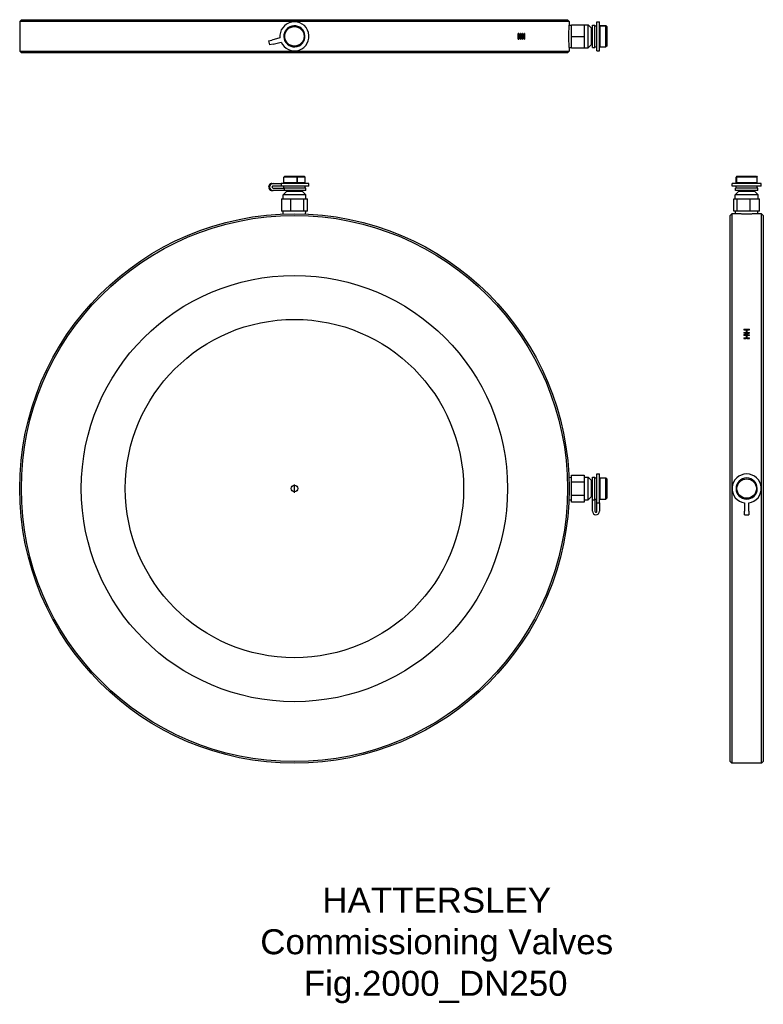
# Model space of a CAD drawing. Header units: millimetres. Extents: x 932 to 1378, y 167 to 759.
import ezdxf
from ezdxf.enums import TextEntityAlignment as Align

# ---------------------------------------------------------------- set-up
doc = ezdxf.new("R2010")
doc.units = ezdxf.units.MM
for name, color, linetype in [('Detail', 2, 'Continuous'), ('ORIGIN', 6, 'Continuous'), ('TEXT', 7, 'Continuous')]:
    doc.layers.add(name, color=color, linetype=linetype)
doc.styles.add('fastrack', font='ARIAL.TTF')

msp = doc.modelspace()

# ---------------------------------------------------------------- linework, layer by layer
at = {"layer": 'Detail'}
for p, q in [((932.74, 758.76), (931.74, 757.76)), ((1261.74, 757.76), (931.74, 757.76)), ((931.74, 757.76), (931.74, 739.76)), ((932.74, 758.76), (1260.74, 758.76)), ((1260.74, 758.76), (1261.74, 757.76)), ((1261.74, 757.76), (1261.74, 755.45)), ((1278.44, 740.01), (1278.44, 757.51)), ((1278.44, 757.51), (1279.94, 757.51)), ((1279.94, 740.01), (1279.94, 757.51)), ((1261.74, 755.45), (1263.24, 755.54)), ((1263.24, 755.76), (1270.74, 755.76)), ((1263.24, 748.75), (1263.24, 755.76)), ((1263.24, 755.76), (1270.74, 755.76)), ((1263.24, 755.76), (1263.24, 755.76)), ((1270.74, 755.76), (1270.74, 748.75)), ((1270.74, 755.76), (1270.74, 755.76)), ((1270.74, 755.61), (1273.24, 755.61)), ((1273.24, 741.91), (1273.24, 755.61)), ((1275.24, 753.61), (1273.24, 755.61)), ((1275.24, 743.91), (1275.24, 753.61)), ((1275.24, 752.46), (1275.74, 752.46)), ((1275.74, 741.96), (1275.74, 755.56)), ((1275.74, 755.56), (1277.24, 755.56)), ((1277.24, 741.96), (1277.24, 755.56)), ((1277.24, 755.11), (1278.44, 755.11)), ((1279.94, 754.26), (1280.44, 754.26)), ((1280.44, 742.41), (1280.44, 755.11)), ((1280.44, 755.11), (1283.84, 755.11)), ((1280.44, 755.11), (1280.44, 755.11)), ((1283.84, 755.11), (1280.44, 755.11)), ((1283.84, 742.41), (1283.84, 755.11)), ((1284.34, 754.61), (1283.89, 755.06)), ((1284.34, 754.61), (1284.34, 742.91)), ((1081.21, 745.97), (1083.24, 746.51)), ((1081.21, 745.97), (1081.85, 743.56)), ((1088.05, 747.77), (1083.24, 746.51)), ((1083.88, 744.09), (1088.68, 745.35)), ((1231.45, 750.51), (1231.19, 750.51)), ((1231.19, 747.01), (1231.19, 750.51)), ((1231.19, 748.98), (1231.45, 748.98)), ((1231.19, 748.53), (1231.45, 748.53)), ((1231.19, 747.01), (1231.45, 747.01)), ((1231.45, 750.51), (1231.45, 748.98)), ((1232.51, 748.98), (1231.45, 748.98)), ((1231.45, 748.53), (1231.45, 747.01)), ((1231.45, 748.53), (1232.51, 748.53)), ((1232.35, 748.98), (1232.35, 748.53)), ((1232.77, 750.51), (1232.51, 750.51)), ((1232.51, 748.98), (1232.51, 750.51)), ((1232.51, 749.58), (1232.77, 749.58)), ((1232.51, 747.01), (1232.51, 748.53)), ((1232.51, 747.01), (1232.77, 747.01)), ((1232.77, 749.58), (1232.77, 747.01)), ((1233.22, 747.94), (1233.47, 747.94)), ((1233.31, 747.94), (1233.31, 747.61)), ((1233.72, 750.51), (1233.47, 750.51)), ((1233.47, 747.94), (1233.47, 750.51)), ((1233.47, 748.98), (1233.72, 748.98)), ((1233.47, 748.53), (1233.72, 748.53)), ((1233.47, 747.01), (1233.72, 747.01)), ((1233.72, 750.51), (1233.72, 748.98)), ((1234.74, 748.98), (1233.72, 748.98)), ((1233.72, 748.53), (1234.74, 748.53)), ((1233.72, 748.53), (1233.72, 747.01)), ((1234.57, 748.98), (1234.57, 748.53)), ((1234.99, 750.51), (1234.74, 750.51)), ((1234.74, 748.98), (1234.74, 750.51)), ((1234.74, 747.01), (1234.74, 748.53)), ((1234.74, 747.01), (1234.99, 747.01)), ((1234.99, 750.51), (1234.99, 747.01)), ((1263.24, 748.75), (1270.74, 748.75)), ((1263.24, 741.76), (1263.24, 748.75)), ((1270.74, 748.75), (1270.74, 741.76)), ((931.74, 739.76), (1261.74, 739.76)), ((932.74, 738.76), (931.74, 739.76)), ((1083.88, 744.09), (1081.85, 743.56)), ((1260.74, 738.76), (1261.74, 739.76)), ((1261.74, 742.07), (1263.24, 741.98)), ((1261.74, 742.07), (1261.74, 739.76)), ((1263.24, 741.76), (1270.74, 741.76)), ((1270.74, 741.91), (1273.24, 741.91)), ((1275.24, 743.91), (1273.24, 741.91)), ((1275.24, 745.06), (1275.74, 745.06)), ((1275.74, 741.96), (1277.24, 741.96)), ((1277.24, 742.41), (1278.44, 742.41)), ((1278.44, 740.01), (1279.94, 740.01)), ((1279.94, 743.26), (1280.44, 743.26)), ((1280.44, 742.41), (1283.84, 742.41)), ((1284.34, 742.91), (1283.84, 742.41)), ((1260.74, 738.76), (932.74, 738.76)), ((1090.89, 664.76), (1090.39, 664.26)), ((1090.39, 660.86), (1090.39, 664.26)), ((1098.31, 664.26), (1090.39, 664.26)), ((1090.89, 664.76), (1102.59, 664.76)), ((1098.31, 660.86), (1098.31, 664.26)), ((1098.41, 664.26), (1098.41, 660.86)), ((1103.09, 664.26), (1098.41, 664.26)), ((1102.59, 664.76), (1103.09, 664.26)), ((1103.09, 660.86), (1103.09, 664.26)), ((1362.49, 664.76), (1361.99, 664.26)), ((1361.99, 660.86), (1361.99, 664.26)), ((1362.19, 664.26), (1361.99, 664.26)), ((1362.19, 660.86), (1362.19, 664.26)), ((1362.21, 664.26), (1362.21, 660.86)), ((1374.69, 664.26), (1362.21, 664.26)), ((1362.49, 664.76), (1374.19, 664.76)), ((1374.19, 664.76), (1374.69, 664.26)), ((1374.69, 660.86), (1374.69, 664.26)), ((1083.24, 660.36), (1083.88, 660.36)), ((1083.88, 660.36), (1088.68, 660.36)), ((1088.68, 658.86), (1083.88, 658.86)), ((1083.88, 657.66), (1090.59, 657.66)), ((1105.49, 660.36), (1088.68, 660.36)), ((1088.68, 660.36), (1088.68, 658.86)), ((1105.49, 658.86), (1088.68, 658.86)), ((1098.31, 660.86), (1090.39, 660.86)), ((1090.39, 657.66), (1090.39, 658.86)), ((1103.54, 657.66), (1090.59, 657.66)), ((1090.59, 657.66), (1090.59, 656.16)), ((1091.24, 660.36), (1091.24, 660.86)), ((1098.41, 660.86), (1098.31, 660.86)), ((1103.09, 660.86), (1098.41, 660.86)), ((1102.24, 660.36), (1102.24, 660.86)), ((1103.09, 657.66), (1103.09, 658.86)), ((1103.54, 656.16), (1103.54, 657.66)), ((1105.49, 658.86), (1105.49, 660.36)), ((1377.09, 660.36), (1359.59, 660.36)), ((1359.59, 658.86), (1359.59, 660.36)), ((1377.09, 658.86), (1359.59, 658.86)), ((1375.14, 657.66), (1361.54, 657.66)), ((1361.54, 656.16), (1361.54, 657.66)), ((1362.19, 660.86), (1361.99, 660.86)), ((1361.99, 657.66), (1361.99, 658.86)), ((1362.21, 660.86), (1362.19, 660.86)), ((1374.69, 660.86), (1362.21, 660.86)), ((1362.84, 660.36), (1362.84, 660.86)), ((1373.84, 660.36), (1373.84, 660.86)), ((1374.69, 657.66), (1374.69, 658.86)), ((1375.14, 656.16), (1375.14, 657.66)), ((1377.09, 658.86), (1377.09, 660.36)), ((1083.24, 656.16), (1083.88, 656.16)), ((1090.59, 656.16), (1083.88, 656.16)), ((1088.92, 651.16), (1088.92, 643.66)), ((1088.92, 651.16), (1094.61, 651.16)), ((1091.89, 655.66), (1089.89, 653.66)), ((1103.59, 653.66), (1089.89, 653.66)), ((1089.89, 651.16), (1089.89, 653.66)), ((1103.54, 656.16), (1090.59, 656.16)), ((1101.59, 655.66), (1091.89, 655.66)), ((1093.04, 655.66), (1093.04, 656.16)), ((1094.61, 651.16), (1102.43, 651.16)), ((1094.61, 643.66), (1094.61, 651.16)), ((1100.44, 655.66), (1100.44, 656.16)), ((1101.59, 655.66), (1103.59, 653.66)), ((1102.43, 651.16), (1104.56, 651.16)), ((1102.43, 643.66), (1102.43, 651.16)), ((1103.59, 651.16), (1103.59, 653.66)), ((1104.56, 643.66), (1104.56, 651.16)), ((1360.54, 651.16), (1362.6, 651.16)), ((1360.54, 643.66), (1360.54, 651.16)), ((1363.49, 655.66), (1361.49, 653.66)), ((1375.19, 653.66), (1361.49, 653.66)), ((1361.49, 651.16), (1361.49, 653.66)), ((1375.14, 656.16), (1361.54, 656.16)), ((1362.6, 651.16), (1370.39, 651.16)), ((1362.6, 643.66), (1362.6, 651.16)), ((1373.19, 655.66), (1363.49, 655.66)), ((1364.64, 655.66), (1364.64, 656.16)), ((1370.39, 651.16), (1376.14, 651.16)), ((1370.39, 643.66), (1370.39, 651.16)), ((1372.04, 655.66), (1372.04, 656.16)), ((1373.19, 655.66), (1375.19, 653.66)), ((1375.19, 651.16), (1375.19, 653.66)), ((1376.14, 643.66), (1376.14, 651.16)), ((1094.61, 643.66), (1088.92, 643.66)), ((1090.06, 642.02), (1089.96, 643.66)), ((1102.43, 643.66), (1094.61, 643.66)), ((1104.56, 643.66), (1102.43, 643.66)), ((1103.42, 642.02), (1103.52, 643.66)), ((1358.34, 641.16), (1359.34, 642.16)), ((1358.34, 313.16), (1358.34, 641.16)), ((1359.34, 642.16), (1359.34, 312.16)), ((1361.65, 642.16), (1359.34, 642.16)), ((1362.6, 643.66), (1360.54, 643.66)), ((1361.65, 642.16), (1361.56, 643.66)), ((1370.39, 643.66), (1362.6, 643.66)), ((1376.14, 643.66), (1370.39, 643.66)), ((1375.03, 642.16), (1375.12, 643.66)), ((1377.34, 642.16), (1375.03, 642.16)), ((1377.34, 312.16), (1377.34, 642.16)), ((1378.34, 641.16), (1377.34, 642.16)), ((1378.34, 641.16), (1378.34, 313.16)), ((1366.59, 572.8), (1370.09, 572.8)), ((1366.59, 572.8), (1366.59, 572.44)), ((1366.59, 572.51), (1370.09, 572.51)), ((1368.11, 572.44), (1366.59, 572.44)), ((1366.59, 570.92), (1368.11, 570.92)), ((1366.59, 570.92), (1366.59, 570.55)), ((1366.59, 570.64), (1368.11, 570.64)), ((1369.16, 570.55), (1366.59, 570.55)), ((1366.59, 569.52), (1366.59, 569.14)), ((1368.11, 569.14), (1366.59, 569.14)), ((1367.52, 569.52), (1370.09, 569.52)), ((1367.52, 569.24), (1367.52, 569.52)), ((1367.52, 569.24), (1370.09, 569.24)), ((1368.11, 572.44), (1368.11, 570.92)), ((1368.11, 570.64), (1368.11, 570.92)), ((1368.11, 569.14), (1368.11, 567.6)), ((1368.56, 570.92), (1368.56, 572.44)), ((1370.09, 572.44), (1368.56, 572.44)), ((1368.56, 570.92), (1370.09, 570.92)), ((1368.56, 570.64), (1368.56, 570.92)), ((1368.56, 570.64), (1370.09, 570.64)), ((1368.56, 567.6), (1368.56, 569.14)), ((1370.09, 569.14), (1368.56, 569.14)), ((1369.16, 570.27), (1369.16, 570.55)), ((1370.09, 572.44), (1370.09, 572.8)), ((1370.09, 570.55), (1370.09, 570.92)), ((1370.09, 569.14), (1370.09, 569.52)), ((1366.59, 567.6), (1368.11, 567.6)), ((1366.59, 567.6), (1366.59, 567.23)), ((1366.59, 567.33), (1368.11, 567.33)), ((1370.09, 567.23), (1366.59, 567.23)), ((1368.11, 567.33), (1368.11, 567.6)), ((1368.56, 567.6), (1370.09, 567.6)), ((1368.56, 567.33), (1368.56, 567.6)), ((1368.56, 567.33), (1370.09, 567.33)), ((1370.09, 567.23), (1370.09, 567.6)), ((1263.24, 485.24), (1270.74, 485.24)), ((1263.24, 481.2), (1263.24, 485.24)), ((1270.74, 485.24), (1270.74, 481.2)), ((1278.44, 468.5), (1278.44, 485.91)), ((1278.44, 485.91), (1279.94, 485.91)), ((1279.94, 468.5), (1279.94, 485.91)), ((1261.6, 483.84), (1263.24, 483.94)), ((1263.24, 481.2), (1270.74, 481.2)), ((1263.24, 473.11), (1263.24, 481.2)), ((1270.74, 484.01), (1273.24, 484.01)), ((1270.74, 481.2), (1270.74, 473.11)), ((1273.24, 470.31), (1273.24, 484.01)), ((1275.24, 482.01), (1273.24, 484.01)), ((1275.24, 472.31), (1275.24, 482.01)), ((1275.24, 480.86), (1275.74, 480.86)), ((1275.74, 470.47), (1275.74, 483.96)), ((1275.74, 483.96), (1277.24, 483.96)), ((1277.24, 470.47), (1277.24, 483.96)), ((1277.24, 483.51), (1278.44, 483.51)), ((1279.94, 482.66), (1280.44, 482.66)), ((1280.44, 470.81), (1280.44, 483.51)), ((1280.44, 483.51), (1283.84, 483.51)), ((1283.84, 470.81), (1283.84, 483.51)), ((1284.34, 483.01), (1283.84, 483.51)), ((1284.34, 483.01), (1284.34, 471.31)), ((1263.24, 473.11), (1270.74, 473.11)), ((1263.24, 469.08), (1263.24, 473.11)), ((1270.74, 473.11), (1270.74, 469.08)), ((1275.24, 473.46), (1275.74, 473.46)), ((1261.6, 470.48), (1263.24, 470.38)), ((1270.74, 469.08), (1263.24, 469.08)), ((1270.74, 470.31), (1273.24, 470.31)), ((1275.24, 472.31), (1273.24, 470.31)), ((1275.74, 470.47), (1277.24, 470.47)), ((1275.74, 463.53), (1275.74, 470.47)), ((1277.24, 470.81), (1278.44, 470.81)), ((1277.24, 470.47), (1277.24, 463.53)), ((1278.44, 468.5), (1279.94, 468.5)), ((1278.44, 463.53), (1278.44, 468.5)), ((1279.94, 471.66), (1280.44, 471.66)), ((1279.94, 468.5), (1279.94, 463.53)), ((1280.44, 470.81), (1283.84, 470.81)), ((1284.34, 471.31), (1283.84, 470.81)), ((1367.1, 468.5), (1367.1, 463.53)), ((1369.6, 463.54), (1369.6, 468.5)), ((1367.1, 461.43), (1367.1, 463.53)), ((1367.1, 461.43), (1369.6, 461.44)), ((1369.6, 463.54), (1369.6, 461.44)), ((1358.34, 313.16), (1359.34, 312.16)), ((1377.34, 312.16), (1359.34, 312.16)), ((1378.34, 313.16), (1377.34, 312.16))]:
    msp.add_line(p, q, dxfattribs=at)
at = {"layer": 'Detail', "flags": 128}
for points in [[(1261.74, 742.07), (1261.74, 742.13), (1261.73, 742.3), (1261.72, 742.58), (1261.71, 742.98), (1261.69, 743.47), (1261.67, 744.03), (1261.65, 744.68), (1261.64, 745.4), (1261.62, 746.2), (1261.61, 747.04), (1261.61, 747.91), (1261.6, 748.76), (1261.61, 749.61), (1261.61, 750.47), (1261.62, 751.32), (1261.64, 752.11), (1261.65, 752.84), (1261.67, 753.49), (1261.69, 754.05), (1261.71, 754.54), (1261.72, 754.94), (1261.73, 755.22), (1261.74, 755.39), (1261.74, 755.45)], [(1283.84, 755.11), (1283.84, 755.1), (1283.85, 755.1), (1283.86, 755.09), (1283.86, 755.09), (1283.87, 755.08), (1283.87, 755.08), (1283.88, 755.07), (1283.88, 755.07), (1283.88, 755.06), (1283.89, 755.06), (1283.89, 755.06), (1283.89, 755.06), (1283.89, 755.06), (1283.89, 755.06), (1283.88, 755.06), (1283.88, 755.07), (1283.88, 755.07), (1283.87, 755.08), (1283.87, 755.08), (1283.86, 755.09), (1283.86, 755.09), (1283.85, 755.1), (1283.84, 755.1), (1283.84, 755.11)], [(1232.51, 749.94), (1232.51, 749.92), (1232.52, 749.91), (1232.52, 749.89), (1232.53, 749.88), (1232.53, 749.86), (1232.53, 749.85), (1232.54, 749.83), (1232.54, 749.82), (1232.55, 749.8), (1232.55, 749.79), (1232.55, 749.77), (1232.56, 749.76), (1232.56, 749.75), (1232.57, 749.73), (1232.57, 749.72), (1232.57, 749.7), (1232.58, 749.69), (1232.58, 749.67), (1232.59, 749.66), (1232.59, 749.64), (1232.59, 749.63), (1232.6, 749.61), (1232.6, 749.6), (1232.61, 749.58)], [(1232.77, 750.51), (1232.79, 750.4), (1232.82, 750.3), (1232.85, 750.19), (1232.88, 750.08), (1232.91, 749.97), (1232.94, 749.87), (1232.97, 749.76), (1233, 749.65), (1233.03, 749.54), (1233.06, 749.44), (1233.09, 749.33), (1233.12, 749.22), (1233.15, 749.12), (1233.18, 749.01), (1233.21, 748.9), (1233.24, 748.79), (1233.26, 748.69), (1233.29, 748.58), (1233.32, 748.47), (1233.35, 748.37), (1233.38, 748.26), (1233.41, 748.15), (1233.44, 748.04), (1233.47, 747.94)], [(1233.47, 747.01), (1233.44, 747.12), (1233.41, 747.22), (1233.38, 747.33), (1233.35, 747.44), (1233.32, 747.55), (1233.29, 747.65), (1233.26, 747.76), (1233.24, 747.87), (1233.21, 747.97), (1233.18, 748.08), (1233.15, 748.19), (1233.12, 748.3), (1233.09, 748.4), (1233.06, 748.51), (1233.03, 748.62), (1233, 748.73), (1232.97, 748.83), (1232.94, 748.94), (1232.91, 749.05), (1232.88, 749.15), (1232.85, 749.26), (1232.82, 749.37), (1232.79, 749.48), (1232.77, 749.58)], [(1098.31, 742.61), (1098.31, 742.61), (1098.31, 742.62), (1098.31, 742.62), (1098.31, 742.63), (1098.31, 742.64), (1098.31, 742.64), (1098.32, 742.65), (1098.32, 742.65), (1098.33, 742.66), (1098.33, 742.66), (1098.34, 742.67), (1098.35, 742.67), (1098.35, 742.67), (1098.36, 742.67), (1098.37, 742.67), (1098.38, 742.67), (1098.38, 742.66), (1098.39, 742.66), (1098.39, 742.66), (1098.4, 742.65), (1098.4, 742.65), (1098.4, 742.64), (1098.41, 742.64), (1098.41, 742.63)], [(1098.31, 664.26), (1098.31, 664.27), (1098.31, 664.27), (1098.31, 664.28), (1098.31, 664.28), (1098.31, 664.29), (1098.31, 664.29), (1098.32, 664.3), (1098.32, 664.3), (1098.33, 664.3), (1098.33, 664.31), (1098.34, 664.31), (1098.35, 664.31), (1098.35, 664.31), (1098.36, 664.31), (1098.37, 664.3), (1098.38, 664.3), (1098.38, 664.3), (1098.39, 664.29), (1098.39, 664.29), (1098.4, 664.28), (1098.4, 664.28), (1098.4, 664.27), (1098.41, 664.27), (1098.41, 664.26)], [(1362.19, 664.26), (1362.19, 664.27), (1362.2, 664.27), (1362.2, 664.28), (1362.21, 664.28), (1362.22, 664.29), (1362.22, 664.29), (1362.23, 664.3), (1362.23, 664.3), (1362.24, 664.3), (1362.24, 664.31), (1362.25, 664.31), (1362.25, 664.31), (1362.25, 664.31), (1362.25, 664.31), (1362.25, 664.3), (1362.25, 664.3), (1362.24, 664.3), (1362.24, 664.29), (1362.24, 664.29), (1362.23, 664.28), (1362.23, 664.28), (1362.22, 664.27), (1362.22, 664.27), (1362.21, 664.26)], [(1368.34, 642.02), (1367.92, 642.02), (1367.49, 642.03), (1367.05, 642.03), (1366.62, 642.03), (1366.2, 642.04), (1365.78, 642.04), (1365.38, 642.05), (1364.98, 642.06), (1364.61, 642.07), (1364.26, 642.07), (1363.92, 642.08), (1363.61, 642.09), (1363.32, 642.1), (1363.05, 642.11), (1362.79, 642.12), (1362.56, 642.13), (1362.35, 642.13), (1362.16, 642.14), (1362.01, 642.15), (1361.88, 642.15), (1361.78, 642.15), (1361.71, 642.16), (1361.67, 642.16), (1361.65, 642.16)], [(1375.03, 642.16), (1375.01, 642.16), (1374.97, 642.16), (1374.9, 642.15), (1374.8, 642.15), (1374.67, 642.15), (1374.52, 642.14), (1374.33, 642.13), (1374.12, 642.13), (1373.89, 642.12), (1373.63, 642.11), (1373.36, 642.1), (1373.07, 642.09), (1372.76, 642.08), (1372.42, 642.07), (1372.07, 642.07), (1371.69, 642.06), (1371.3, 642.05), (1370.9, 642.04), (1370.48, 642.04), (1370.05, 642.03), (1369.62, 642.03), (1369.19, 642.03), (1368.76, 642.02), (1368.34, 642.02)], [(1366.59, 569.52), (1366.7, 569.56), (1366.8, 569.6), (1366.91, 569.65), (1367.02, 569.69), (1367.13, 569.73), (1367.23, 569.78), (1367.34, 569.82), (1367.45, 569.86), (1367.55, 569.91), (1367.66, 569.95), (1367.77, 569.99), (1367.88, 570.03), (1367.98, 570.08), (1368.09, 570.12), (1368.2, 570.16), (1368.31, 570.21), (1368.41, 570.25), (1368.52, 570.29), (1368.63, 570.34), (1368.73, 570.38), (1368.84, 570.42), (1368.95, 570.46), (1369.06, 570.51), (1369.16, 570.55)], [(1366.59, 569.24), (1366.7, 569.28), (1366.8, 569.32), (1366.91, 569.37), (1367.02, 569.41), (1367.13, 569.45), (1367.23, 569.5), (1367.34, 569.54), (1367.45, 569.58), (1367.55, 569.62), (1367.66, 569.67), (1367.77, 569.71), (1367.88, 569.75), (1367.98, 569.8), (1368.09, 569.84), (1368.2, 569.88), (1368.31, 569.92), (1368.41, 569.97), (1368.52, 570.01), (1368.63, 570.05), (1368.73, 570.1), (1368.84, 570.14), (1368.95, 570.18), (1369.06, 570.22), (1369.16, 570.27)], [(1370.09, 570.55), (1369.98, 570.51), (1369.88, 570.46), (1369.77, 570.42), (1369.66, 570.38), (1369.55, 570.34), (1369.45, 570.29), (1369.34, 570.25), (1369.23, 570.21), (1369.12, 570.16), (1369.02, 570.12), (1368.91, 570.08), (1368.8, 570.03), (1368.7, 569.99), (1368.59, 569.95), (1368.48, 569.91), (1368.37, 569.86), (1368.27, 569.82), (1368.16, 569.78), (1368.05, 569.73), (1367.94, 569.69), (1367.84, 569.65), (1367.73, 569.6), (1367.62, 569.56), (1367.52, 569.52)], [(1374.69, 477.12), (1374.68, 477.12), (1374.68, 477.12), (1374.67, 477.12), (1374.67, 477.13), (1374.66, 477.13), (1374.66, 477.13), (1374.65, 477.14), (1374.65, 477.14), (1374.64, 477.15), (1374.64, 477.16), (1374.64, 477.16), (1374.64, 477.17), (1374.64, 477.18), (1374.64, 477.19), (1374.64, 477.19), (1374.65, 477.2), (1374.65, 477.2), (1374.66, 477.21), (1374.66, 477.21), (1374.67, 477.22), (1374.67, 477.22), (1374.68, 477.22), (1374.68, 477.22), (1374.69, 477.22)]]:
    msp.add_lwpolyline(points, dxfattribs=at)
at = {"layer": 'Detail'}
for centre, radius in [((1096.74, 748.76), 5.85), ((1096.74, 477.16), 165), ((1096.74, 477.16), 164), ((1096.74, 477.16), 128), ((1096.74, 477.16), 101.6), ((1368.34, 477.16), 5.85)]:
    msp.add_circle(centre, radius, dxfattribs=at)
for centre, radius, start, end in [((1096.74, 748.76), 8.75, 202.92734, 186.50092), ((1096.74, 748.76), 6.35, 285.22845, 284.32616), ((1368.34, 477.16), 8.75, 278.25625, 261.82983), ((1368.34, 477.16), 6.35, 0.55736, 359.65506)]:
    msp.add_arc(centre, radius, start, end, dxfattribs=at)
for centre, major_axis, ratio, start_param, end_param in [((1277.84, 750.02), (-2.1, 0), 0.000751, 6.28314, 6.283185), ((1277.84, 750.02), (0.6, 0), 0.000751, 0, 0.000076), ((1277.84, 747.52), (0.6, 0), 0.000751, 0.000076, 0.000112), ((1083.24, 658.26), (0, 2.1), 0.967205, 0, 3.141593), ((1083.88, 658.26), (0, -2.1), 0.967205, 3.141593, 6.283185), ((1083.88, 658.26), (0, 0.6), 0.967205, 0, 3.141593), ((1277.84, 463.53), (2.1, 0), 1, 3.141593, 6.283185), ((1277.84, 463.54), (0.6, 0), 1, 3.141593, 6.283185), ((1277.84, 463.53), (-0.6, 0), 1, 0, 3.141593)]:
    msp.add_ellipse(centre, major_axis=major_axis, ratio=ratio, start_param=start_param, end_param=end_param, dxfattribs=at)
at = {"layer": 'ORIGIN'}
msp.add_line((1096.74, 474.66), (1096.74, 479.66), dxfattribs=at)
msp.add_circle((1096.74, 477.16), 2, dxfattribs=at)

# ---------------------------------------------------------------- texts
at = {"layer": 'TEXT', "style": 'fastrack'}
for s, p in [('HATTERSLEY', (1182.2, 222.43)), ('Commissioning Valves', (1182.2, 197.47)), ('Fig.2000_DN250', (1181.58, 172.51))]:
    msp.add_text(s, height=15, dxfattribs=at).set_placement(p, align=Align.CENTER)

doc.saveas('drawing.dxf')
